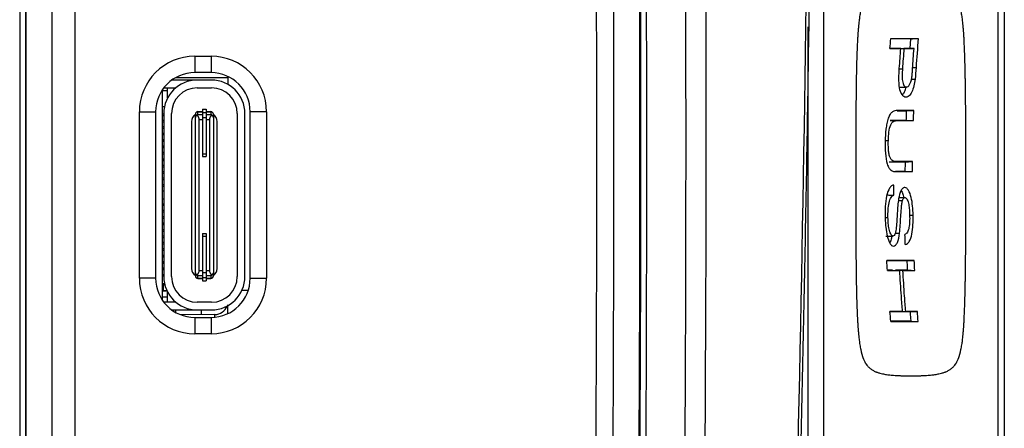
# Model space of a CAD drawing. Header units: millimetres. Extents: x 15 to 415, y 5 to 292.
# Tile 4 of 15: x 44 to 82, y 200 to 216. Entities that reach past the tile are written whole.
import ezdxf

# ---------------------------------------------------------------- set-up
doc = ezdxf.new("R2010")
doc.units = ezdxf.units.MM

msp = doc.modelspace()

# ---------------------------------------------------------------- linework, layer by layer
at = {"color": 7, "linetype": 'Continuous', "lineweight": 25}
for p, q in [((44.139, 229.76), (44.139, 180.309)), ((44.161, 180.309), (44.161, 229.76)), ((43.907, 229.64), (43.907, 180.429)), ((45.177, 180.683), (45.177, 229.386)), ((82.023, 190.156), (82.023, 229.337)), ((82.261, 229.334), (82.261, 190.159)), ((46.071, 181.56), (46.071, 228.51)), ((75.216, 225.522), (75.216, 193.97)), ((74.622, 193.97), (74.622, 215.706)), ((78.589, 214.862), (78.619, 215.245)), ((77.808, 214.864), (77.952, 214.864)), ((78.069, 214.862), (78.069, 214.864)), ((50.727, 214.56), (51.362, 214.56)), ((50.727, 214.56), (50.727, 213.925)), ((51.362, 214.56), (51.362, 213.925)), ((49.992, 213.735), (52.016, 213.735)), ((51.362, 213.925), (50.727, 213.925)), ((52.016, 213.777), (52.016, 213.466)), ((49.47, 205.062), (49.47, 213.262)), ((49.521, 213.332), (49.99, 213.332)), ((49.671, 212.938), (49.671, 213.332)), ((50.821, 213.632), (49.829, 213.632)), ((51.381, 213.632), (50.821, 213.632)), ((50.821, 213.332), (51.381, 213.332)), ((78.165, 213.356), (78.447, 213.361)), ((49.671, 213.212), (49.47, 213.212)), ((49.471, 212.612), (49.551, 212.612)), ((49.471, 212.312), (49.471, 212.612)), ((51.026, 212.507), (51.176, 212.507)), ((51.026, 212.507), (51.026, 212.502)), ((51.026, 212.502), (51.176, 212.502)), ((51.026, 212.502), (51.026, 212.372)), ((51.176, 212.507), (51.176, 212.502)), ((51.176, 212.502), (51.176, 212.372)), ((48.568, 205.924), (48.568, 212.401)), ((48.568, 212.401), (49.203, 212.401)), ((49.203, 212.401), (49.203, 205.924)), ((49.521, 212.312), (49.471, 212.312)), ((49.471, 212.262), (49.521, 212.262)), ((49.471, 212.062), (49.471, 212.262)), ((49.521, 212.332), (49.521, 205.992)), ((49.821, 205.992), (49.821, 212.332)), ((50.751, 212.304), (50.751, 212.307)), ((50.751, 212.194), (50.751, 212.304)), ((50.751, 212.183), (50.751, 212.194)), ((50.751, 206.141), (50.751, 212.183)), ((50.851, 212.402), (50.851, 212.407)), ((50.851, 212.407), (51.026, 212.407)), ((50.851, 212.291), (50.851, 212.402)), ((50.851, 212.402), (51.026, 212.402)), ((50.851, 212.228), (50.851, 212.291)), ((50.851, 212.291), (51.026, 212.291)), ((51.026, 212.372), (51.176, 212.372)), ((51.026, 212.372), (51.026, 212.176)), ((51.026, 212.176), (51.176, 212.176)), ((51.026, 212.176), (51.026, 210.762)), ((51.176, 212.407), (51.351, 212.407)), ((51.176, 212.402), (51.351, 212.402)), ((51.176, 212.372), (51.176, 212.176)), ((51.176, 212.291), (51.351, 212.291)), ((51.176, 212.176), (51.176, 210.762)), ((51.351, 212.407), (51.351, 212.402)), ((51.351, 212.402), (51.351, 212.291)), ((51.351, 212.291), (51.351, 212.228)), ((51.451, 212.307), (51.451, 212.304)), ((51.451, 212.304), (51.451, 212.194)), ((51.451, 212.194), (51.451, 212.183)), ((51.451, 212.183), (51.451, 206.141)), ((52.381, 212.332), (52.381, 205.992)), ((52.681, 205.992), (52.681, 212.332)), ((53.521, 212.401), (52.886, 212.401)), ((52.886, 205.924), (52.886, 212.401)), ((53.521, 212.401), (53.521, 205.924)), ((49.521, 212.062), (49.471, 212.062)), ((49.471, 212.012), (49.521, 212.012)), ((49.471, 211.812), (49.471, 212.012)), ((49.521, 211.812), (49.471, 211.812)), ((49.471, 211.762), (49.521, 211.762)), ((49.471, 211.562), (49.471, 211.762)), ((50.601, 212.027), (50.601, 206.297)), ((50.901, 206.227), (50.901, 212.096)), ((50.901, 212.096), (51.026, 212.096)), ((51.176, 212.096), (51.301, 212.096)), ((51.301, 212.096), (51.301, 206.227)), ((51.601, 206.297), (51.601, 212.027)), ((77.809, 212.063), (78.087, 212.058)), ((49.471, 211.412), (49.47, 211.412)), ((49.521, 211.562), (49.471, 211.562)), ((49.471, 211.512), (49.521, 211.512)), ((49.471, 211.312), (49.471, 211.512)), ((49.47, 210.973), (49.471, 210.973)), ((49.521, 211.312), (49.471, 211.312)), ((49.471, 211.262), (49.521, 211.262)), ((49.471, 211.062), (49.471, 211.262)), ((49.521, 211.062), (49.471, 211.062)), ((49.471, 211.012), (49.521, 211.012)), ((49.471, 210.812), (49.471, 211.012)), ((49.495, 211.312), (49.495, 211.262)), ((49.495, 211.062), (49.495, 211.012)), ((77.623, 211.288), (77.744, 211.288)), ((49.47, 210.698), (49.471, 210.698)), ((49.521, 210.812), (49.471, 210.812)), ((49.471, 210.762), (49.521, 210.762)), ((49.471, 210.562), (49.471, 210.762)), ((51.026, 210.762), (51.176, 210.762)), ((51.026, 210.762), (51.026, 210.662)), ((51.026, 210.662), (51.176, 210.662)), ((51.176, 210.762), (51.176, 210.662)), ((49.47, 210.44), (49.471, 210.44)), ((49.521, 210.562), (49.471, 210.562)), ((49.471, 210.512), (49.521, 210.512)), ((49.471, 210.312), (49.471, 210.512)), ((49.521, 210.312), (49.471, 210.312)), ((49.471, 210.262), (49.521, 210.262)), ((49.471, 210.062), (49.471, 210.262)), ((49.476, 210.512), (49.476, 210.562)), ((49.476, 210.262), (49.476, 210.312)), ((49.495, 210.562), (49.495, 210.512)), ((77.771, 210.458), (78.049, 210.463)), ((49.47, 210.165), (49.471, 210.165)), ((49.521, 210.062), (49.471, 210.062)), ((49.471, 210.012), (49.521, 210.012)), ((49.471, 209.812), (49.471, 210.012)), ((49.521, 209.812), (49.471, 209.812)), ((49.476, 210.012), (49.476, 210.062)), ((49.476, 209.762), (49.476, 209.812)), ((49.471, 209.762), (49.521, 209.762)), ((49.471, 209.562), (49.471, 209.762)), ((49.521, 209.562), (49.471, 209.562)), ((49.471, 209.512), (49.521, 209.512)), ((49.471, 209.312), (49.471, 209.512)), ((49.476, 209.512), (49.476, 209.562)), ((49.521, 209.312), (49.471, 209.312)), ((49.476, 209.012), (49.476, 209.312)), ((78.156, 209.067), (78.393, 209.062)), ((49.471, 209.012), (49.521, 209.012)), ((49.471, 208.812), (49.471, 209.012)), ((49.521, 208.812), (49.471, 208.812)), ((49.471, 208.762), (49.521, 208.762)), ((49.471, 208.562), (49.471, 208.762)), ((49.476, 208.762), (49.476, 208.812)), ((78.138, 208.946), (78.296, 208.944)), ((49.47, 208.613), (49.471, 208.613)), ((49.521, 208.562), (49.471, 208.562)), ((49.471, 208.512), (49.521, 208.512)), ((49.471, 208.312), (49.471, 208.512)), ((49.521, 208.312), (49.471, 208.312)), ((49.476, 208.512), (49.476, 208.562)), ((49.476, 208.262), (49.476, 208.312)), ((77.62, 208.293), (77.73, 208.293)), ((78.573, 208.382), (78.709, 208.382)), ((49.471, 208.262), (49.521, 208.262)), ((49.471, 208.062), (49.471, 208.262)), ((49.521, 208.062), (49.471, 208.062)), ((49.471, 208.012), (49.521, 208.012)), ((49.471, 207.812), (49.471, 208.012)), ((49.476, 208.051), (49.476, 208.062)), ((49.476, 208.051), (49.521, 208.051)), ((49.476, 208.051), (49.521, 208.05)), ((49.476, 208.051), (49.476, 208.051)), ((49.471, 207.657), (49.47, 207.657)), ((49.521, 207.812), (49.471, 207.812)), ((49.471, 207.762), (49.521, 207.762)), ((49.471, 207.562), (49.471, 207.762)), ((49.521, 207.562), (49.471, 207.562)), ((49.471, 207.512), (49.521, 207.512)), ((49.471, 207.312), (49.471, 207.512)), ((51.026, 207.662), (51.176, 207.662)), ((51.026, 207.662), (51.026, 207.562)), ((51.026, 207.562), (51.176, 207.562)), ((51.026, 207.562), (51.026, 206.147)), ((51.176, 207.662), (51.176, 207.562)), ((51.176, 207.562), (51.176, 206.147)), ((77.647, 207.56), (77.924, 207.564)), ((78.015, 207.677), (78.179, 207.676)), ((49.521, 207.312), (49.471, 207.312)), ((49.471, 207.262), (49.521, 207.262)), ((49.471, 207.062), (49.471, 207.262)), ((49.47, 206.857), (49.471, 206.857)), ((49.521, 207.062), (49.471, 207.062)), ((49.471, 207.012), (49.521, 207.012)), ((49.471, 206.812), (49.471, 207.012)), ((49.521, 206.812), (49.471, 206.812)), ((49.471, 206.762), (49.521, 206.762)), ((49.471, 206.562), (49.471, 206.762)), ((49.495, 206.812), (49.495, 206.762)), ((49.471, 206.708), (49.47, 206.708)), ((49.471, 206.454), (49.47, 206.454)), ((49.471, 206.454), (49.47, 206.454)), ((49.47, 206.411), (49.471, 206.411)), ((49.521, 206.562), (49.471, 206.562)), ((49.471, 206.512), (49.521, 206.512)), ((49.471, 206.312), (49.471, 206.512)), ((49.495, 206.562), (49.495, 206.512)), ((49.521, 206.312), (49.471, 206.312)), ((49.471, 206.262), (49.521, 206.262)), ((49.471, 206.062), (49.471, 206.262)), ((49.521, 206.062), (49.471, 206.062)), ((49.471, 206.012), (49.521, 206.012)), ((49.471, 205.712), (49.471, 206.012)), ((49.495, 206.312), (49.495, 206.262)), ((49.495, 206.062), (49.495, 206.012)), ((50.751, 206.13), (50.751, 206.141)), ((50.751, 206.019), (50.751, 206.13)), ((50.751, 206.017), (50.751, 206.019)), ((50.851, 206.032), (50.851, 206.095)), ((50.851, 206.032), (51.026, 206.032)), ((50.851, 205.921), (50.851, 206.032)), ((50.901, 206.227), (51.026, 206.227)), ((51.026, 206.147), (51.176, 206.147)), ((51.026, 206.147), (51.026, 205.952)), ((51.176, 206.227), (51.301, 206.227)), ((51.176, 206.147), (51.176, 205.952)), ((51.176, 206.032), (51.351, 206.032)), ((51.351, 206.095), (51.351, 206.032)), ((51.351, 206.032), (51.351, 205.921)), ((51.451, 206.141), (51.451, 206.13)), ((51.451, 206.13), (51.451, 206.019)), ((51.451, 206.019), (51.451, 206.017)), ((77.91, 206.234), (78.188, 206.229)), ((78.028, 206.234), (78.312, 206.229)), ((49.203, 205.924), (48.568, 205.924)), ((49.47, 205.944), (49.471, 205.944)), ((49.47, 205.669), (49.561, 205.669)), ((49.551, 205.712), (49.471, 205.712)), ((49.495, 205.669), (49.495, 205.438)), ((50.851, 205.921), (51.026, 205.921)), ((50.851, 205.917), (50.851, 205.921)), ((50.851, 205.917), (51.026, 205.917)), ((51.026, 205.952), (51.176, 205.952)), ((51.026, 205.952), (51.026, 205.821)), ((51.026, 205.821), (51.176, 205.821)), ((51.026, 205.821), (51.026, 205.817)), ((51.026, 205.817), (51.176, 205.817)), ((51.176, 205.952), (51.176, 205.821)), ((51.176, 205.921), (51.351, 205.921)), ((51.176, 205.917), (51.351, 205.917)), ((51.176, 205.821), (51.176, 205.817)), ((51.351, 205.921), (51.351, 205.917)), ((52.886, 205.924), (53.521, 205.924)), ((49.47, 205.438), (49.644, 205.438)), ((49.644, 205.438), (49.47, 205.438)), ((49.671, 204.992), (49.671, 205.385)), ((49.671, 205.184), (49.47, 205.184)), ((49.99, 204.992), (49.521, 204.992)), ((51.381, 204.992), (50.821, 204.992)), ((49.83, 204.692), (50.821, 204.692)), ((49.978, 204.692), (49.978, 204.596)), ((51.513, 204.51), (50.186, 204.499)), ((50.821, 204.692), (51.381, 204.692)), ((50.994, 204.506), (50.994, 204.692)), ((77.808, 204.629), (78.019, 204.629)), ((78.019, 204.629), (78.297, 204.634)), ((78.137, 204.629), (78.421, 204.634)), ((50.727, 204.4), (50.727, 203.765)), ((50.727, 204.4), (51.362, 204.4)), ((51.362, 204.4), (51.362, 203.765)), ((51.362, 203.765), (50.727, 203.765))]:
    msp.add_line(p, q, dxfattribs=at)
at = {"color": 8, "linetype": 'Continuous', "lineweight": 25}
for p, q in [((78.171, 214.076), (78.293, 214.076)), ((52.551, 205.457), (52.799, 205.455)), ((51.513, 204.407), (51.513, 204.51))]:
    msp.add_line(p, q, dxfattribs=at)
at = {"color": 7, "linetype": 'Continuous', "lineweight": 25, "flags": 128}
for points in [[(78.619, 215.245), (78.691, 215.246), (78.763, 215.247), (78.835, 215.248), (78.907, 215.25)], [(77.952, 214.864), (78.07, 214.862), (78.229, 214.859)], [(78.069, 214.864), (78.188, 214.862), (78.352, 214.859)], [(78.464, 214.864), (78.583, 214.862), (78.745, 214.859)], [(78.646, 213.669), (78.697, 213.669), (78.784, 213.669)], [(78.446, 212.444), (78.493, 212.445), (78.54, 212.446), (78.588, 212.447), (78.635, 212.447), (78.685, 212.448), (78.735, 212.449)], [(78.431, 212.063), (78.479, 212.062), (78.526, 212.062), (78.573, 212.061), (78.621, 212.06), (78.67, 212.059), (78.72, 212.058)], [(78.395, 210.458), (78.439, 210.458), (78.482, 210.459), (78.526, 210.46), (78.57, 210.461), (78.614, 210.461), (78.684, 210.463)], [(78.392, 210.077), (78.436, 210.076), (78.479, 210.075), (78.523, 210.075), (78.567, 210.074), (78.611, 210.073), (78.681, 210.072)], [(77.68, 209.164), (77.723, 209.164), (77.766, 209.163), (77.809, 209.162), (77.853, 209.162), (77.896, 209.161), (77.96, 209.16)], [(78.465, 206.615), (78.513, 206.616), (78.562, 206.617), (78.611, 206.618), (78.66, 206.618), (78.706, 206.619), (78.753, 206.62)], [(78.484, 206.234), (78.533, 206.233), (78.581, 206.233), (78.63, 206.232), (78.679, 206.231), (78.726, 206.23), (78.772, 206.229)], [(78.589, 204.629), (78.638, 204.63), (78.687, 204.63), (78.736, 204.631), (78.785, 204.632), (78.83, 204.633), (78.875, 204.634)], [(78.619, 204.248), (78.668, 204.247), (78.717, 204.246), (78.766, 204.245), (78.815, 204.244), (78.861, 204.244), (78.907, 204.243)]]:
    msp.add_lwpolyline(points, dxfattribs=at)
at = {"color": 8, "linetype": 'Continuous', "lineweight": 25, "flags": 128}
msp.add_lwpolyline([(78.692, 214.123), (78.707, 214.123), (78.765, 214.123), (78.823, 214.123)], dxfattribs=at)
at = {"color": 7, "linetype": 'Continuous', "lineweight": 25}
for centre, radius, start, end in [((50.727, 212.401), 2.159, 90, 180), ((51.362, 212.401), 2.159, 0, 90), ((50.727, 212.401), 1.524, 90, 180), ((51.362, 212.401), 1.524, 0, 90), ((50.821, 212.332), 1.3, 90, 180), ((50.821, 212.332), 1, 90, 180), ((51.381, 212.332), 1.3, 0, 90), ((51.381, 212.332), 1, 0, 90), ((50.901, 212.027), 0.3, 120, 180), ((50.851, 212.307), 0.1, 90, 180), ((50.85, 212.303), 0.0988, 89.3242, 179.3076), ((50.85, 212.192), 0.0988, 89.3231, 179.3086), ((50.701, 212.096), 0.2, 0, 41.4096), ((51.501, 212.096), 0.2, 138.5904, 180), ((51.351, 212.307), 0.1, 0, 90), ((51.352, 212.303), 0.0988, 0.6928, 90.6754), ((51.352, 212.192), 0.0988, 0.6917, 90.6765), ((51.301, 212.027), 0.3, 0, 60), ((50.821, 205.992), 1.3, 180, 270), ((50.821, 205.992), 1, 180, 270), ((50.901, 206.297), 0.3, 180, 240), ((50.85, 206.131), 0.0988, 180.692, 270.6762), ((50.85, 206.02), 0.0988, 180.692, 270.6762), ((50.851, 206.017), 0.1, 180, 270), ((50.701, 206.227), 0.2, 318.5904, 0), ((51.501, 206.227), 0.2, 180, 221.4096), ((51.352, 206.131), 0.0988, 269.3242, 359.3076), ((51.352, 206.02), 0.0988, 269.3242, 359.3076), ((51.351, 206.017), 0.1, 270, 0), ((51.381, 205.992), 1, 270, 0), ((51.381, 205.992), 1.3, 270, 0), ((51.301, 206.297), 0.3, 300, 0), ((50.727, 205.924), 2.159, 180, 270), ((50.727, 205.924), 1.524, 180, 270), ((51.362, 205.924), 2.159, 270, 0), ((51.362, 205.924), 1.524, 270, 0), ((51.508, 205.018), 0.508, 270.5, 339.4669)]:
    msp.add_arc(centre, radius, start, end, dxfattribs=at)
for points, knots in [([(67.835, 180.819), (67.969, 188.869), (68.039, 196.919), (68.083, 213.02), (68.057, 221.07), (67.991, 229.121)], [0, 0, 0, 0, 0.02415133, 0.02415133, 0.04830267, 0.04830267, 0.04830267, 0.04830267]), ([(68.014, 229.121), (68.079, 221.07), (68.106, 213.02), (68.061, 196.919), (67.991, 188.868), (67.857, 180.819)], [0, 0, 0, 0, 0.5, 0.5, 1, 1, 1, 1]), ([(68.245, 229.123), (68.311, 221.071), (68.337, 213.02), (68.293, 196.917), (68.223, 188.865), (68.089, 180.815)], [0, 0, 0, 0, 0.5, 0.5, 1, 1, 1, 1]), ([(69.357, 168.59), (69.387, 169.8), (69.448, 172.239), (69.528, 175.926), (69.599, 179.672), (69.662, 183.475), (69.716, 187.337), (69.762, 191.257), (69.8, 195.235), (69.828, 199.271), (69.849, 203.366), (69.861, 207.518), (69.864, 211.729), (69.859, 215.998), (69.845, 220.325), (69.823, 224.71), (69.802, 227.653), (69.791, 229.134)], [0, 0, 0, 0, 0.0599565, 0.12087, 0.1827409, 0.2455696, 0.3093564, 0.3741018, 0.4398062, 0.5064698, 0.574093, 0.6426761, 0.7122193, 0.7827231, 0.8541876, 0.9266132, 1, 1, 1, 1]), ([(70.576, 229.139), (70.649, 219.045), (70.662, 208.95), (70.523, 188.759), (70.373, 178.663), (70.106, 168.569)], [0, 0, 0, 0, 0.5, 0.5, 1, 1, 1, 1]), ([(73.193, 167.457), (73.639, 177.731), (73.963, 188.01), (74.445, 208.572), (74.602, 218.855), (74.696, 229.139)], [0, 0, 0, 0, 0.5, 0.5, 1, 1, 1, 1]), ([(74.805, 229.138), (74.788, 227.409), (74.754, 223.975), (74.689, 218.861), (74.615, 213.82), (74.53, 208.852), (74.434, 203.957), (74.329, 199.136), (74.212, 194.389), (74.085, 189.717), (73.948, 185.119), (73.8, 180.595), (73.641, 176.147), (73.473, 171.774), (73.35, 168.884), (73.289, 167.452)], [0, 0, 0, 0, 0.084059, 0.166943, 0.248648, 0.329169, 0.408504, 0.486648, 0.563597, 0.639348, 0.713896, 0.78724, 0.859374, 0.930295, 1, 1, 1, 1]), ([(66.825, 181.192), (66.955, 189.138), (67.024, 197.084), (67.067, 212.971), (67.041, 220.913), (66.977, 228.855)], [0.00154134, 0.00154134, 0.00154134, 0.00154134, 0.02537927, 0.02537927, 0.04920415, 0.04920415, 0.04920415, 0.04920415]), ([(66.303, 228.193), (66.364, 220.471), (66.389, 212.748), (66.346, 197.302), (66.279, 189.58), (66.152, 181.858)], [0, 0, 0, 0, 0.5, 0.5, 1, 1, 1, 1]), ([(78.62, 217.366), (78.529, 217.366), (78.399, 217.365), (78.251, 217.361), (78.157, 217.357), (78.062, 217.353), (77.967, 217.347), (77.854, 217.337), (77.721, 217.323), (77.598, 217.303), (77.497, 217.283), (77.415, 217.263), (77.336, 217.239), (77.28, 217.218), (77.242, 217.202), (77.193, 217.18), (77.138, 217.151), (77.085, 217.117), (77.032, 217.078), (76.984, 217.035), (76.934, 216.982), (76.895, 216.933), (76.858, 216.877), (76.822, 216.816), (76.789, 216.748), (76.73, 216.6), (76.685, 216.44), (76.649, 216.253), (76.629, 216.131), (76.608, 215.979), (76.592, 215.838), (76.58, 215.709), (76.567, 215.563), (76.556, 215.41), (76.546, 215.25), (76.536, 215.063), (76.527, 214.863), (76.52, 214.675), (76.514, 214.515), (76.508, 214.313), (76.502, 214.032), (76.496, 213.77), (76.492, 213.528), (76.487, 213.165), (76.483, 212.772), (76.48, 212.349), (76.478, 211.986), (76.474, 211.119), (76.474, 210.342), (76.473, 209.746)], [0, 0, 0, 0, 0.055989, 0.079141, 0.090714, 0.113859, 0.136999, 0.148606, 0.183411, 0.218198, 0.223992, 0.245397, 0.268804, 0.272703, 0.280487, 0.292149, 0.303485, 0.314801, 0.326077, 0.337332, 0.346404, 0.359962, 0.364475, 0.373475, 0.386766, 0.391194, 0.426483, 0.435352, 0.444245, 0.460436, 0.476692, 0.48212, 0.49449, 0.515348, 0.522308, 0.536243, 0.564065, 0.574495, 0.584927, 0.605814, 0.626711, 0.658001, 0.673654, 0.689313, 0.751961, 0.775436, 0.798917, 0.845887, 1, 1, 1, 1]), ([(80.767, 209.746), (80.767, 210.342), (80.766, 211.119), (80.762, 211.986), (80.759, 212.349), (80.755, 212.772), (80.751, 213.165), (80.746, 213.528), (80.742, 213.77), (80.736, 214.032), (80.729, 214.313), (80.724, 214.515), (80.718, 214.675), (80.711, 214.863), (80.703, 215.063), (80.693, 215.25), (80.683, 215.41), (80.673, 215.563), (80.66, 215.709), (80.648, 215.838), (80.633, 215.979), (80.612, 216.131), (80.592, 216.253), (80.556, 216.44), (80.512, 216.6), (80.452, 216.748), (80.419, 216.816), (80.383, 216.877), (80.346, 216.933), (80.306, 216.982), (80.256, 217.035), (80.207, 217.078), (80.154, 217.117), (80.1, 217.151), (80.046, 217.18), (79.996, 217.202), (79.958, 217.218), (79.902, 217.239), (79.823, 217.263), (79.741, 217.283), (79.64, 217.303), (79.517, 217.323), (79.385, 217.337), (79.272, 217.347), (79.177, 217.353), (79.083, 217.357), (78.989, 217.361), (78.841, 217.365), (78.712, 217.366), (78.62, 217.366)], [0, 0, 0, 0, 0.154113, 0.201083, 0.224564, 0.248039, 0.310687, 0.326346, 0.341999, 0.373289, 0.394186, 0.415073, 0.425505, 0.435935, 0.463757, 0.477692, 0.484652, 0.50551, 0.51788, 0.523308, 0.539564, 0.555755, 0.564648, 0.573517, 0.608806, 0.613234, 0.626525, 0.635525, 0.640038, 0.653596, 0.662668, 0.673923, 0.685199, 0.696515, 0.707851, 0.719513, 0.727297, 0.731196, 0.754603, 0.776008, 0.781802, 0.816589, 0.851394, 0.863001, 0.886141, 0.909286, 0.920859, 0.944011, 1, 1, 1, 1]), ([(78.619, 215.245), (78.527, 215.245), (78.341, 215.245), (78.078, 215.245), (77.915, 215.245), (77.837, 215.245)], [0, 0, 0, 0, 0.3435359, 0.6870657, 1, 1, 1, 1]), ([(78.069, 214.864), (78.101, 214.864), (78.133, 214.864), (78.165, 214.864), (78.197, 214.864), (78.23, 214.864), (78.262, 214.864), (78.296, 214.864), (78.329, 214.864), (78.363, 214.864), (78.396, 214.864), (78.43, 214.864), (78.464, 214.864)], [0, 0, 0, 0, 0.0002279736, 0.0002279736, 0.0002279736, 0.0004559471, 0.0004559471, 0.0004559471, 0.0006887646, 0.0006887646, 0.0006887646, 0.0009215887, 0.0009215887, 0.0009215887, 0.0009215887]), ([(78.431, 212.97), (78.403, 212.971), (78.376, 212.978), (78.324, 213.009), (78.299, 213.035), (78.234, 213.132), (78.2, 213.225), (78.162, 213.454), (78.157, 213.58), (78.157, 213.834), (78.164, 213.963), (78.172, 214.091)], [0, 0, 0, 0, 0.125, 0.125, 0.25, 0.25, 0.5, 0.5, 0.75, 0.75, 1, 1, 1, 1]), ([(78.293, 214.076), (78.288, 213.995), (78.284, 213.915), (78.283, 213.755), (78.285, 213.676), (78.305, 213.529), (78.324, 213.464), (78.364, 213.4), (78.38, 213.385), (78.412, 213.365), (78.43, 213.362), (78.447, 213.361)], [0, 0, 0, 0, 0.25, 0.25, 0.5, 0.5, 0.75, 0.75, 0.875, 0.875, 1, 1, 1, 1]), ([(78.655, 213.71), (78.66, 213.741), (78.664, 213.772), (78.667, 213.804), (78.67, 213.835), (78.673, 213.867), (78.676, 213.898), (78.681, 213.96), (78.685, 214.022), (78.689, 214.084)], [0, 0, 0, 0, 0.0000949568, 0.0000949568, 0.0000949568, 0.0001897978, 0.0001897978, 0.0001897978, 0.0003759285, 0.0003759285, 0.0003759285, 0.0003759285]), ([(78.784, 213.669), (78.772, 213.579), (78.759, 213.49), (78.719, 213.321), (78.693, 213.241), (78.628, 213.11), (78.591, 213.058), (78.532, 213.005), (78.512, 212.992), (78.472, 212.974), (78.451, 212.972), (78.431, 212.97)], [0, 0, 0, 0, 0.25, 0.25, 0.5, 0.5, 0.75, 0.75, 0.875, 0.875, 1, 1, 1, 1]), ([(78.447, 213.361), (78.469, 213.363), (78.491, 213.368), (78.535, 213.401), (78.555, 213.426), (78.593, 213.49), (78.609, 213.529), (78.637, 213.615), (78.647, 213.662), (78.655, 213.71)], [0, 0, 0, 0, 0.25, 0.25, 0.5, 0.5, 0.75, 0.75, 1, 1, 1, 1]), ([(78.29, 213.061), (78.312, 213.086), (78.367, 213.146), (78.419, 213.269), (78.437, 213.361), (78.441, 213.38)], [0, 0, 0, 0, 0.362834, 0.865057, 1, 1, 1, 1]), ([(50.851, 212.228), (50.843, 212.236), (50.828, 212.25), (50.802, 212.256), (50.781, 212.249), (50.765, 212.235), (50.755, 212.215), (50.751, 212.197), (50.751, 212.186), (50.751, 212.183)], [0, 0, 0, 0, 0.20657, 0.414422, 0.558002, 0.70231, 0.828653, 0.94454, 1, 1, 1, 1]), ([(51.451, 212.183), (51.45, 212.191), (51.449, 212.207), (51.441, 212.228), (51.429, 212.243), (51.414, 212.252), (51.396, 212.255), (51.376, 212.25), (51.361, 212.239), (51.353, 212.23), (51.351, 212.228)], [0, 0, 0, 0, 0.134848, 0.251086, 0.36729, 0.486527, 0.619209, 0.771205, 0.947331, 1, 1, 1, 1]), ([(78.096, 212.449), (78.031, 212.447), (77.967, 212.437), (77.874, 212.376), (77.843, 212.347), (77.787, 212.266), (77.762, 212.212), (77.719, 212.091), (77.7, 212.022), (77.671, 211.878), (77.66, 211.803), (77.632, 211.571), (77.625, 211.412), (77.621, 211.253)], [0, 0, 0, 0, 0.25, 0.25, 0.375, 0.375, 0.5, 0.5, 0.625, 0.625, 0.75, 0.75, 1, 1, 1, 1]), ([(78.083, 212.444), (78.097, 212.444), (78.213, 212.444), (78.337, 212.444), (78.446, 212.444)], [0, 0, 0, 0, 0.120027, 1, 1, 1, 1]), ([(78.735, 212.449), (78.678, 212.449), (78.623, 212.449), (78.568, 212.449), (78.514, 212.449), (78.46, 212.449), (78.406, 212.449), (78.3, 212.449), (78.196, 212.449), (78.096, 212.449)], [0, 0, 0, 0, 0.000365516, 0.000365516, 0.000365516, 0.000731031, 0.000731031, 0.000731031, 0.001461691, 0.001461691, 0.001461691, 0.001461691]), ([(78.446, 212.444), (78.443, 212.381), (78.441, 212.317), (78.438, 212.254), (78.436, 212.19), (78.434, 212.127), (78.431, 212.063)], [0, 0, 0, 0, 0.0001905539, 0.0001905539, 0.0001905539, 0.0003811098, 0.0003811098, 0.0003811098, 0.0003811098]), ([(77.744, 211.288), (77.748, 211.396), (77.754, 211.503), (77.781, 211.711), (77.804, 211.813), (77.852, 211.93), (77.871, 211.962), (77.911, 212.008), (77.933, 212.022), (77.998, 212.054), (78.043, 212.058), (78.087, 212.058)], [0, 0, 0, 0, 0.25, 0.25, 0.5, 0.5, 0.625, 0.625, 0.75, 0.75, 1, 1, 1, 1]), ([(78.431, 212.063), (78.376, 212.063), (78.322, 212.063), (78.268, 212.063), (78.214, 212.063), (78.162, 212.063), (78.109, 212.063), (78.006, 212.063), (77.906, 212.063), (77.809, 212.063)], [0, 0, 0, 0, 0.000361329, 0.000361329, 0.000361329, 0.000722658, 0.000722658, 0.000722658, 0.001436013, 0.001436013, 0.001436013, 0.001436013]), ([(78.087, 212.058), (78.137, 212.058), (78.188, 212.058), (78.239, 212.058), (78.29, 212.058), (78.342, 212.058), (78.395, 212.058), (78.5, 212.058), (78.609, 212.058), (78.72, 212.058)], [0, 0, 0, 0, 0.000361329, 0.000361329, 0.000361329, 0.000722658, 0.000722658, 0.000722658, 0.001444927, 0.001444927, 0.001444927, 0.001444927]), ([(77.621, 211.253), (77.618, 211.097), (77.619, 210.943), (77.642, 210.642), (77.666, 210.494), (77.721, 210.312), (77.742, 210.259), (77.793, 210.175), (77.822, 210.146), (77.911, 210.083), (77.974, 210.073), (78.039, 210.072)], [0, 0, 0, 0, 0.25, 0.25, 0.5, 0.5, 0.625, 0.625, 0.75, 0.75, 1, 1, 1, 1]), ([(78.049, 210.463), (78.003, 210.464), (77.957, 210.47), (77.87, 210.519), (77.827, 210.564), (77.784, 210.689), (77.774, 210.739), (77.758, 210.842), (77.753, 210.897), (77.742, 211.062), (77.742, 211.175), (77.744, 211.288)], [0, 0, 0, 0, 0.25, 0.25, 0.5, 0.5, 0.625, 0.625, 0.75, 0.75, 1, 1, 1, 1]), ([(78.395, 210.458), (78.394, 210.394), (78.393, 210.331), (78.393, 210.267), (78.392, 210.204), (78.392, 210.14), (78.392, 210.077)], [0, 0, 0, 0, 0.0001903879, 0.0001903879, 0.0001903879, 0.0003807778, 0.0003807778, 0.0003807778, 0.0003807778]), ([(78.392, 210.077), (78.336, 210.077), (78.225, 210.077), (78.1, 210.077), (78.035, 210.077), (78.02, 210.077)], [0, 0, 0, 0, 0.436832, 0.87367, 1, 1, 1, 1]), ([(76.473, 209.746), (76.474, 209.151), (76.474, 208.374), (76.478, 207.506), (76.48, 207.144), (76.483, 206.72), (76.487, 206.327), (76.492, 205.964), (76.496, 205.723), (76.502, 205.461), (76.508, 205.179), (76.514, 204.978), (76.52, 204.817), (76.527, 204.63), (76.536, 204.429), (76.546, 204.242), (76.556, 204.083), (76.567, 203.929), (76.58, 203.783), (76.592, 203.655), (76.608, 203.513), (76.629, 203.361), (76.649, 203.239), (76.685, 203.053), (76.73, 202.892), (76.789, 202.745), (76.822, 202.676), (76.858, 202.616), (76.895, 202.56), (76.934, 202.51), (76.984, 202.457), (77.032, 202.414), (77.085, 202.375), (77.138, 202.342), (77.193, 202.313), (77.242, 202.29), (77.28, 202.275), (77.336, 202.254), (77.415, 202.229), (77.497, 202.21), (77.598, 202.189), (77.721, 202.17), (77.854, 202.155), (77.967, 202.146), (78.062, 202.14), (78.157, 202.135), (78.251, 202.132), (78.399, 202.127), (78.529, 202.127), (78.62, 202.126)], [0, 0, 0, 0, 0.154113, 0.201083, 0.224564, 0.248039, 0.310687, 0.326346, 0.341999, 0.373289, 0.394186, 0.415073, 0.425505, 0.435935, 0.463757, 0.477692, 0.484652, 0.50551, 0.51788, 0.523308, 0.539564, 0.555755, 0.564648, 0.573517, 0.608806, 0.613234, 0.626525, 0.635525, 0.640038, 0.653596, 0.662668, 0.673923, 0.685199, 0.696515, 0.707851, 0.719513, 0.727297, 0.731196, 0.754603, 0.776008, 0.781802, 0.816589, 0.851394, 0.863001, 0.886141, 0.909286, 0.920859, 0.944011, 1, 1, 1, 1]), ([(77.957, 209.551), (77.928, 209.547), (77.899, 209.538), (77.844, 209.498), (77.817, 209.469), (77.744, 209.356), (77.705, 209.249), (77.65, 208.999), (77.634, 208.859), (77.618, 208.571), (77.617, 208.424), (77.62, 208.278)], [0, 0, 0, 0, 0.125, 0.125, 0.25, 0.25, 0.5, 0.5, 0.75, 0.75, 1, 1, 1, 1]), ([(78.38, 209.453), (78.366, 209.452), (78.352, 209.451), (78.326, 209.44), (78.313, 209.431), (78.275, 209.398), (78.252, 209.366), (78.192, 209.243), (78.166, 209.134), (78.146, 209.02)], [0, 0, 0, 0, 0.125, 0.125, 0.25, 0.25, 0.5, 0.5, 1, 1, 1, 1]), ([(78.709, 208.382), (78.705, 208.5), (78.7, 208.618), (78.676, 208.849), (78.659, 208.964), (78.608, 209.175), (78.574, 209.271), (78.507, 209.375), (78.484, 209.404), (78.433, 209.443), (78.406, 209.452), (78.38, 209.453)], [0, 0, 0, 0, 0.25, 0.25, 0.5, 0.5, 0.75, 0.75, 0.875, 0.875, 1, 1, 1, 1]), ([(78.62, 202.126), (78.712, 202.127), (78.841, 202.127), (78.989, 202.132), (79.083, 202.135), (79.177, 202.14), (79.272, 202.146), (79.385, 202.155), (79.517, 202.17), (79.64, 202.189), (79.741, 202.21), (79.823, 202.229), (79.902, 202.254), (79.958, 202.275), (79.996, 202.29), (80.046, 202.313), (80.1, 202.342), (80.154, 202.375), (80.207, 202.414), (80.256, 202.457), (80.306, 202.51), (80.346, 202.56), (80.383, 202.616), (80.419, 202.676), (80.452, 202.745), (80.512, 202.892), (80.556, 203.053), (80.592, 203.239), (80.612, 203.361), (80.633, 203.513), (80.648, 203.655), (80.66, 203.783), (80.673, 203.929), (80.683, 204.083), (80.693, 204.242), (80.703, 204.429), (80.711, 204.63), (80.718, 204.817), (80.724, 204.978), (80.729, 205.179), (80.736, 205.461), (80.742, 205.723), (80.746, 205.964), (80.751, 206.327), (80.755, 206.72), (80.759, 207.144), (80.762, 207.506), (80.766, 208.374), (80.767, 209.151), (80.767, 209.746)], [0, 0, 0, 0, 0.055989, 0.079141, 0.090714, 0.113859, 0.136999, 0.148606, 0.183411, 0.218198, 0.223992, 0.245397, 0.268804, 0.272703, 0.280487, 0.292149, 0.303485, 0.314801, 0.326077, 0.337332, 0.346404, 0.359962, 0.364475, 0.373475, 0.386766, 0.391194, 0.426483, 0.435352, 0.444245, 0.460436, 0.476692, 0.48212, 0.49449, 0.515348, 0.522308, 0.536243, 0.564065, 0.574495, 0.584927, 0.605814, 0.626711, 0.658001, 0.673654, 0.689313, 0.751961, 0.775436, 0.798917, 0.845887, 1, 1, 1, 1]), ([(77.73, 208.293), (77.729, 208.391), (77.729, 208.489), (77.743, 208.679), (77.754, 208.774), (77.789, 208.945), (77.815, 209.022), (77.865, 209.096), (77.883, 209.115), (77.92, 209.144), (77.94, 209.152), (77.96, 209.16)], [0, 0, 0, 0, 0.25, 0.25, 0.5, 0.5, 0.75, 0.75, 0.875, 0.875, 1, 1, 1, 1]), ([(78.24, 209.336), (78.246, 209.327), (78.28, 209.284), (78.317, 209.189), (78.335, 209.094), (78.341, 209.063)], [0, 0, 0, 0, 0.143249, 0.723393, 1, 1, 1, 1]), ([(78.296, 208.944), (78.302, 208.961), (78.308, 208.978), (78.321, 209.008), (78.329, 209.021), (78.346, 209.042), (78.355, 209.05), (78.373, 209.06), (78.383, 209.061), (78.393, 209.062)], [0, 0, 0, 0, 0.25, 0.25, 0.5, 0.5, 0.75, 0.75, 1, 1, 1, 1]), ([(78.393, 209.062), (78.409, 209.061), (78.426, 209.055), (78.456, 209.026), (78.47, 209.005), (78.507, 208.929), (78.526, 208.866), (78.552, 208.73), (78.56, 208.657), (78.57, 208.513), (78.573, 208.44), (78.574, 208.367)], [0, 0, 0, 0, 0.125, 0.125, 0.25, 0.25, 0.5, 0.5, 0.75, 0.75, 1, 1, 1, 1]), ([(78.146, 209.02), (78.131, 208.931), (78.121, 208.838), (78.104, 208.651), (78.098, 208.556), (78.085, 208.367), (78.079, 208.272), (78.067, 208.083), (78.061, 207.988), (78.052, 207.896)], [0, 0, 0, 0, 0.25, 0.25, 0.5, 0.5, 0.75, 0.75, 1, 1, 1, 1]), ([(78.179, 207.676), (78.192, 207.779), (78.2, 207.885), (78.215, 208.1), (78.221, 208.207), (78.234, 208.423), (78.241, 208.531), (78.255, 208.69), (78.261, 208.743), (78.274, 208.846), (78.283, 208.897), (78.296, 208.944)], [0, 0, 0, 0, 0.25, 0.25, 0.5, 0.5, 0.75, 0.75, 0.875, 0.875, 1, 1, 1, 1]), ([(77.62, 208.278), (77.621, 208.216), (77.623, 208.154), (77.631, 208.033), (77.636, 207.972), (77.655, 207.793), (77.674, 207.675), (77.725, 207.457), (77.76, 207.36), (77.823, 207.253), (77.846, 207.224), (77.894, 207.184), (77.92, 207.175), (77.945, 207.174)], [0, 0, 0, 0, 0.125, 0.125, 0.25, 0.25, 0.5, 0.5, 0.75, 0.75, 0.875, 0.875, 1, 1, 1, 1]), ([(77.924, 207.564), (77.908, 207.566), (77.892, 207.572), (77.862, 207.602), (77.848, 207.622), (77.809, 207.696), (77.79, 207.764), (77.76, 207.906), (77.75, 207.982), (77.736, 208.136), (77.732, 208.215), (77.73, 208.293)], [0, 0, 0, 0, 0.125, 0.125, 0.25, 0.25, 0.5, 0.5, 0.75, 0.75, 1, 1, 1, 1]), ([(78.574, 208.367), (78.575, 208.287), (78.576, 208.208), (78.569, 208.051), (78.562, 207.972), (78.535, 207.828), (78.514, 207.762), (78.459, 207.668), (78.425, 207.643), (78.391, 207.63)], [0, 0, 0, 0, 0.25, 0.25, 0.5, 0.5, 0.75, 0.75, 1, 1, 1, 1]), ([(78.405, 207.239), (78.432, 207.243), (78.459, 207.253), (78.511, 207.292), (78.536, 207.322), (78.602, 207.43), (78.636, 207.531), (78.682, 207.758), (78.695, 207.879), (78.71, 208.129), (78.711, 208.255), (78.709, 208.382)], [0, 0, 0, 0, 0.125, 0.125, 0.25, 0.25, 0.5, 0.5, 0.75, 0.75, 1, 1, 1, 1]), ([(78.052, 207.896), (78.044, 207.814), (78.033, 207.733), (78.003, 207.634), (77.989, 207.608), (77.958, 207.573), (77.941, 207.567), (77.924, 207.564)], [0, 0, 0, 0, 0.5, 0.5, 0.75, 0.75, 1, 1, 1, 1]), ([(77.878, 207.564), (77.873, 207.538), (77.859, 207.447), (77.834, 207.35), (77.807, 207.307), (77.803, 207.301)], [0, 0, 0, 0, 0.258048, 0.897258, 1, 1, 1, 1]), ([(77.945, 207.174), (77.973, 207.176), (78.001, 207.185), (78.054, 207.236), (78.077, 207.273), (78.137, 207.416), (78.161, 207.544), (78.179, 207.676)], [0, 0, 0, 0, 0.25, 0.25, 0.5, 0.5, 1, 1, 1, 1]), ([(77.688, 206.615), (77.764, 206.615), (78.008, 206.615), (78.279, 206.615), (78.465, 206.615)], [0, 0, 0, 0, 0.3120688, 1, 1, 1, 1]), ([(78.465, 206.615), (78.468, 206.552), (78.471, 206.488), (78.474, 206.425), (78.477, 206.361), (78.48, 206.298), (78.484, 206.234)], [0, 0, 0, 0, 0.0001906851, 0.0001906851, 0.0001906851, 0.0003813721, 0.0003813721, 0.0003813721, 0.0003813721]), ([(50.751, 206.141), (50.751, 206.132), (50.752, 206.116), (50.76, 206.096), (50.772, 206.081), (50.787, 206.071), (50.805, 206.068), (50.825, 206.074), (50.841, 206.084), (50.849, 206.093), (50.851, 206.095)], [0, 0, 0, 0, 0.134846, 0.251086, 0.367288, 0.486527, 0.619209, 0.771205, 0.947331, 1, 1, 1, 1]), ([(51.351, 206.095), (51.358, 206.088), (51.374, 206.073), (51.399, 206.068), (51.421, 206.074), (51.437, 206.088), (51.447, 206.108), (51.45, 206.126), (51.451, 206.137), (51.451, 206.141)], [0, 0, 0, 0, 0.206571, 0.414421, 0.558003, 0.702311, 0.828655, 0.944541, 1, 1, 1, 1]), ([(77.91, 206.234), (77.869, 206.234), (77.8, 206.234), (77.733, 206.234), (77.706, 206.234)], [0, 0, 0, 0, 0.599662, 1, 1, 1, 1]), ([(77.706, 206.229), (77.745, 206.229), (77.784, 206.229), (77.823, 206.229), (77.862, 206.229), (77.902, 206.229), (77.942, 206.229), (78.022, 206.229), (78.104, 206.229), (78.188, 206.229)], [0, 0, 0, 0, 0.000301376, 0.000301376, 0.000301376, 0.000602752, 0.000602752, 0.000602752, 0.001205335, 0.001205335, 0.001205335, 0.001205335]), ([(78.484, 206.234), (78.444, 206.234), (78.405, 206.234), (78.367, 206.234), (78.328, 206.234), (78.29, 206.234), (78.252, 206.234), (78.176, 206.234), (78.101, 206.234), (78.028, 206.234)], [0, 0, 0, 0, 0.000260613, 0.000260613, 0.000260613, 0.000521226, 0.000521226, 0.000521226, 0.001040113, 0.001040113, 0.001040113, 0.001040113]), ([(78.297, 204.634), (78.281, 204.832), (78.266, 205.03), (78.252, 205.229), (78.24, 205.395), (78.229, 205.562), (78.218, 205.729), (78.208, 205.896), (78.198, 206.062), (78.188, 206.229)], [0, 0, 0, 0, 0.000597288, 0.000597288, 0.000597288, 0.001098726, 0.001098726, 0.001098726, 0.001600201, 0.001600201, 0.001600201, 0.001600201]), ([(78.421, 204.634), (78.405, 204.833), (78.39, 205.031), (78.375, 205.23), (78.364, 205.397), (78.352, 205.563), (78.342, 205.73), (78.331, 205.896), (78.321, 206.063), (78.312, 206.229)], [0, 0, 0, 0, 0.000598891, 0.000598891, 0.000598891, 0.001099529, 0.001099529, 0.001099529, 0.001600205, 0.001600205, 0.001600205, 0.001600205]), ([(78.312, 206.229), (78.349, 206.229), (78.386, 206.229), (78.424, 206.229), (78.462, 206.229), (78.5, 206.229), (78.538, 206.229), (78.615, 206.229), (78.693, 206.229), (78.772, 206.229)], [0, 0, 0, 0, 0.000260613, 0.000260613, 0.000260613, 0.000521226, 0.000521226, 0.000521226, 0.001042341, 0.001042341, 0.001042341, 0.001042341]), ([(52.016, 204.537), (52.016, 204.64), (52.016, 204.744), (52.016, 204.881), (52.016, 204.883)], [0, 0, 0, 0, 0.988205, 1, 1, 1, 1]), ([(78.297, 204.634), (78.255, 204.634), (78.213, 204.634), (78.172, 204.634), (78.13, 204.634), (78.089, 204.634), (78.048, 204.634), (77.967, 204.634), (77.886, 204.634), (77.807, 204.634)], [0, 0, 0, 0, 0.000301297, 0.000301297, 0.000301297, 0.000602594, 0.000602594, 0.000602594, 0.001205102, 0.001205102, 0.001205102, 0.001205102]), ([(78.137, 204.629), (78.174, 204.629), (78.211, 204.629), (78.248, 204.629), (78.285, 204.629), (78.323, 204.629), (78.361, 204.629), (78.436, 204.629), (78.512, 204.629), (78.589, 204.629)], [0, 0, 0, 0, 0.000260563, 0.000260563, 0.000260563, 0.000521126, 0.000521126, 0.000521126, 0.001040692, 0.001040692, 0.001040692, 0.001040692]), ([(78.589, 204.629), (78.594, 204.565), (78.599, 204.502), (78.604, 204.438), (78.609, 204.375), (78.614, 204.311), (78.619, 204.248)], [0, 0, 0, 0, 0.0001911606, 0.0001911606, 0.0001911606, 0.0003823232, 0.0003823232, 0.0003823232, 0.0003823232]), ([(78.619, 204.248), (78.527, 204.248), (78.341, 204.248), (78.078, 204.248), (77.915, 204.248), (77.837, 204.248)], [0, 0, 0, 0, 0.343534, 0.687063, 1, 1, 1, 1])]:
    msp.add_open_spline(points, degree=3, knots=knots, dxfattribs=at)
for points in [[(77.807, 214.859), (77.817, 214.989), (77.827, 215.119), (77.838, 215.25)], [(77.838, 215.25), (78.174, 215.25), (78.531, 215.25), (78.907, 215.25)], [(78.907, 215.25), (78.876, 214.874), (78.848, 214.499), (78.823, 214.123)], [(78.229, 214.859), (78.085, 214.859), (77.944, 214.859), (77.807, 214.859)], [(78.172, 214.091), (78.189, 214.347), (78.209, 214.603), (78.229, 214.859)], [(78.352, 214.859), (78.331, 214.598), (78.311, 214.337), (78.293, 214.076)], [(78.745, 214.859), (78.611, 214.859), (78.48, 214.859), (78.352, 214.859)], [(78.689, 214.084), (78.706, 214.342), (78.725, 214.6), (78.745, 214.859)], [(78.823, 214.123), (78.813, 213.971), (78.802, 213.819), (78.784, 213.669)], [(78.72, 212.058), (78.724, 212.189), (78.729, 212.319), (78.735, 212.449)], [(77.771, 210.458), (77.966, 210.458), (78.174, 210.458), (78.395, 210.458)], [(78.684, 210.463), (78.46, 210.463), (78.248, 210.463), (78.049, 210.463)], [(78.681, 210.072), (78.682, 210.202), (78.683, 210.332), (78.684, 210.463)], [(78.039, 210.072), (78.24, 210.072), (78.454, 210.072), (78.681, 210.072)], [(77.96, 209.16), (77.959, 209.29), (77.958, 209.421), (77.957, 209.551)], [(78.405, 207.239), (78.4, 207.369), (78.395, 207.499), (78.391, 207.63)], [(78.753, 206.62), (78.364, 206.62), (78.009, 206.62), (77.687, 206.62)], [(77.706, 206.229), (77.7, 206.36), (77.693, 206.49), (77.687, 206.62)], [(78.772, 206.229), (78.766, 206.36), (78.759, 206.49), (78.753, 206.62)], [(77.838, 204.243), (77.827, 204.373), (77.817, 204.503), (77.807, 204.634)], [(78.875, 204.634), (78.72, 204.634), (78.569, 204.634), (78.421, 204.634)], [(78.907, 204.243), (78.896, 204.373), (78.885, 204.503), (78.875, 204.634)], [(77.838, 204.243), (78.174, 204.243), (78.531, 204.243), (78.907, 204.243)]]:
    msp.add_open_spline(points, degree=3, dxfattribs=at)

doc.saveas('drawing.dxf')
